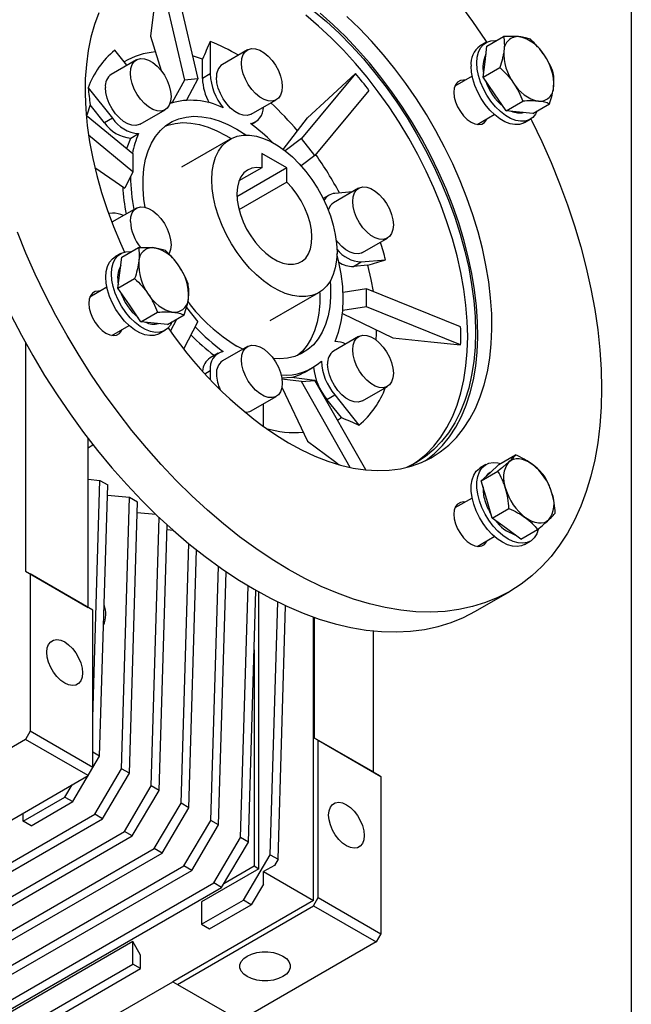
# Model space of a CAD drawing. Header units: millimetres. Extents: x 38 to 1638, y 38 to 1257.
# Tile 11 of 12: x 1500 to 1638, y 921 to 1144. Entities that reach past the tile are written whole.
import ezdxf

# ---------------------------------------------------------------- set-up
doc = ezdxf.new("R2010")
doc.units = ezdxf.units.MM
doc.header["$LTSCALE"] = 6
doc.linetypes.add('SLD-Solid', pattern=[0])
doc.layers.add('TEXT', color=140, linetype='SLD-Solid', lineweight=25)

msp = doc.modelspace()

# ---------------------------------------------------------------- linework, layer by layer
for p, q in [((1531.496, 1155.173), (1537.342, 1130.059)), ((1534.558, 1155.447), (1540.404, 1130.333)), ((1529.699, 1139.926), (1532.078, 1132.202)), ((1543.181, 1138.75), (1543.181, 1131.43)), ((1605.453, 1138.516), (1604.18, 1137.781)), ((1605.698, 1137.687), (1609.457, 1139.857)), ((1524.364, 1133.382), (1521.6, 1136.82)), ((1551.599, 1136.855), (1545.942, 1133.59)), ((1605.269, 1134.196), (1605.698, 1137.687)), ((1526.491, 1134.61), (1520.834, 1131.345)), ((1541.413, 1134.769), (1539.204, 1135.486)), ((1541.413, 1130.41), (1541.413, 1134.769)), ((1604.84, 1130.705), (1605.269, 1134.196)), ((1575.975, 1131.537), (1563.76, 1116.85)), ((1604.84, 1130.705), (1608.598, 1132.875)), ((1537.342, 1130.059), (1534.596, 1124.959)), ((1540.404, 1130.333), (1537.342, 1130.059)), ((1540.404, 1130.333), (1537.8, 1125.497)), ((1543.181, 1131.43), (1541.413, 1130.41)), ((1602.349, 1130.951), (1598.463, 1128.707)), ((1607.429, 1126.912), (1604.84, 1130.705)), ((1515.589, 1128.269), (1521.079, 1121.439)), ((1579.037, 1127.728), (1566.822, 1113.041)), ((1534.226, 1125.23), (1534.335, 1124.875)), ((1552.441, 1122.331), (1558.098, 1125.597)), ((1610.018, 1123.118), (1607.429, 1126.912)), ((1610.018, 1123.118), (1613.777, 1125.288)), ((1519.311, 1120.419), (1516.042, 1124.486)), ((1527.334, 1120.086), (1532.991, 1123.352)), ((1613.037, 1122.816), (1610.018, 1123.118)), ((1616.055, 1122.513), (1613.037, 1122.816)), ((1616.055, 1122.513), (1619.814, 1124.683)), ((1515.143, 1122.117), (1525.664, 1113.443)), ((1521.079, 1121.439), (1519.311, 1120.419)), ((1552.505, 1120.058), (1553.441, 1120.599)), ((1559.69, 1114.383), (1565.17, 1121.49)), ((1603.463, 1120.047), (1607.349, 1122.29)), ((1614.179, 1120.46), (1615.452, 1121.195)), ((1525.664, 1109.361), (1515.672, 1117.598)), ((1525.237, 1116.943), (1527.005, 1117.963)), ((1547.677, 1116.702), (1536.717, 1110.374)), ((1563.76, 1116.85), (1560.118, 1114.057)), ((1566.822, 1113.041), (1563.76, 1116.85)), ((1525.664, 1113.443), (1525.664, 1109.361)), ((1560.505, 1110.241), (1554.848, 1113.506)), ((1554.848, 1113.506), (1554.848, 1110.252)), ((1566.822, 1113.041), (1563.717, 1110.66)), ((1517.082, 1110.319), (1523.924, 1105.612)), ((1525.664, 1109.361), (1523.924, 1105.612)), ((1560.505, 1110.241), (1549.205, 1103.717)), ((1554.848, 1110.252), (1549.677, 1107.266)), ((1560.505, 1106.986), (1560.505, 1110.241)), ((1560.505, 1106.986), (1549.676, 1100.734)), ((1576.706, 1105.622), (1571.049, 1102.356)), ((1570.049, 1104.089), (1568.676, 1103.296)), ((1575.342, 1104.835), (1571.293, 1104.473)), ((1526.491, 1101.132), (1520.949, 1097.932)), ((1521.079, 1099.983), (1520.212, 1099.905)), ((1577.548, 1091.098), (1583.205, 1094.363)), ((1523.198, 1090.045), (1526.957, 1092.215)), ((1522.953, 1090.874), (1521.68, 1090.139)), ((1522.769, 1086.554), (1523.198, 1090.045)), ((1577.304, 1088.982), (1582.794, 1089.472)), ((1575.536, 1087.961), (1577.304, 1088.982)), ((1578.806, 1088.253), (1575.536, 1087.961)), ((1522.34, 1083.063), (1522.769, 1086.554)), ((1522.34, 1083.063), (1526.098, 1085.233)), ((1519.849, 1083.309), (1515.963, 1081.065)), ((1524.929, 1079.27), (1522.34, 1083.063)), ((1578.5, 1082.941), (1573.191, 1082.12)), ((1599.746, 1074.353), (1578.5, 1082.941)), ((1578.5, 1078.858), (1578.5, 1082.941)), ((1556.716, 1075.732), (1567.676, 1082.06)), ((1527.518, 1075.476), (1524.929, 1079.27)), ((1537.807, 1078.683), (1540.404, 1075.452)), ((1578.5, 1078.858), (1573.117, 1078.026)), ((1599.746, 1070.271), (1578.5, 1078.858)), ((1527.518, 1075.476), (1531.277, 1077.646)), ((1533.555, 1074.872), (1537.314, 1077.041)), ((1534.209, 1073.36), (1535.655, 1076.084)), ((1573.049, 1077.349), (1584.436, 1071.833)), ((1520.963, 1072.405), (1524.849, 1074.649)), ((1530.537, 1075.174), (1527.518, 1075.476)), ((1533.555, 1074.872), (1530.537, 1075.174)), ((1537.185, 1069.39), (1540.404, 1075.452)), ((1531.679, 1072.818), (1532.952, 1073.553)), ((1576.706, 1072.144), (1571.049, 1068.878)), ((1501.462, 1070.72), (1501.462, 1019.153)), ((1551.599, 1069.899), (1545.942, 1066.633)), ((1550.511, 1069.271), (1549.191, 1069.986)), ((1544.942, 1068.365), (1543.174, 1067.345)), ((1564.417, 1064.025), (1566.185, 1065.045)), ((1541.947, 1063.761), (1543.181, 1064.474)), ((1543.181, 1064.474), (1543.181, 1062.43)), ((1561.517, 1062.929), (1559.351, 1062.735)), ((1566.822, 1062.242), (1561.517, 1062.929)), ((1559.372, 1060.722), (1565.17, 1048.503)), ((1563.76, 1061.969), (1559.381, 1062.535)), ((1563.76, 1061.969), (1566.822, 1062.242)), ((1574.8, 1042.595), (1563.76, 1061.969)), ((1578.334, 1042.04), (1566.822, 1062.242)), ((1577.548, 1057.62), (1583.205, 1060.885)), ((1552.441, 1055.375), (1558.098, 1058.64)), ((1569.526, 1057.953), (1571.293, 1058.973)), ((1571.293, 1058.973), (1576.783, 1052.144)), ((1555.202, 1051.812), (1555.202, 1056.968)), ((1572.795, 1053.885), (1569.526, 1057.953)), ((1571.939, 1053.262), (1572.795, 1053.885)), ((1515.604, 1010.989), (1515.604, 1049.12)), ((1608.383, 1043.243), (1612.141, 1045.413)), ((1605.453, 1043.248), (1604.18, 1042.513)), ((1606.392, 1041.402), (1608.383, 1043.243)), ((1604.401, 1039.562), (1608.16, 1041.731)), ((1604.401, 1039.562), (1606.392, 1041.402)), ((1606.617, 1041.61), (1606.453, 1041.516)), ((1515.604, 1039.908), (1518.255, 1039.671)), ((1516.664, 986.141), (1518.255, 1039.671)), ((1518.203, 977.408), (1520.023, 1038.65)), ((1518.255, 1039.671), (1520.023, 1038.65)), ((1605.649, 1035.356), (1604.401, 1039.562)), ((1524.973, 1035.793), (1519.952, 1036.242)), ((1523.153, 974.551), (1524.973, 1035.793)), ((1524.921, 973.53), (1526.741, 1034.772)), ((1526.741, 1034.772), (1524.973, 1035.793)), ((1602.349, 1035.683), (1598.463, 1033.439)), ((1606.896, 1031.15), (1605.649, 1035.356)), ((1530.915, 1031.984), (1526.669, 1032.364)), ((1606.896, 1031.15), (1610.654, 1033.32)), ((1529.87, 970.673), (1531.671, 1031.265)), ((1531.638, 969.652), (1533.421, 1029.642)), ((1610.133, 1028.786), (1606.896, 1031.15)), ((1534.853, 1028.355), (1533.387, 1028.486)), ((1613.371, 1026.421), (1610.133, 1028.786)), ((1613.371, 1026.421), (1617.13, 1028.591)), ((1536.588, 966.795), (1538.329, 1025.385)), ((1603.463, 1024.779), (1607.349, 1027.022)), ((1614.179, 1025.192), (1615.452, 1025.927)), ((1538.356, 965.774), (1540.085, 1023.966)), ((1501.462, 1019.153), (1502.522, 1018.541)), ((1501.462, 1019.153), (1515.604, 1010.989)), ((1502.522, 1018.541), (1502.522, 983.021)), ((1516.664, 1010.377), (1502.522, 1018.541)), ((1543.305, 962.917), (1545.01, 1020.266)), ((1545.073, 961.896), (1546.772, 1019.041)), ((1550.023, 959.039), (1551.712, 1015.878)), ((1551.791, 958.018), (1553.48, 1014.844)), ((1554.141, 951.999), (1554.141, 1014.47)), ((1603.076, 1010.122), (1610.855, 1014.613)), ((1556.74, 955.161), (1558.436, 1012.216)), ((1516.664, 1010.377), (1515.604, 1010.989)), ((1516.664, 974.857), (1516.664, 1010.377)), ((1558.508, 954.141), (1560.209, 1011.374)), ((1566.516, 944.854), (1566.516, 1008.805)), ((1566.586, 1008.78), (1566.586, 981.558)), ((1566.728, 981.476), (1566.728, 1008.73)), ((1579.951, 1005.687), (1579.951, 973.843)), ((1553.08, 1001.417), (1553.08, 952.611)), ((1502.522, 983.021), (1501.462, 981.184)), ((1516.664, 974.857), (1502.522, 983.021)), ((1501.462, 981.184), (1470.703, 963.427)), ((1515.604, 973.02), (1501.462, 981.184)), ((1566.586, 981.558), (1567.576, 980.986)), ((1566.586, 981.558), (1566.728, 981.476)), ((1579.951, 973.843), (1566.728, 981.476)), ((1567.576, 945.466), (1567.576, 980.986)), ((1567.576, 980.986), (1581.725, 972.818)), ((1518.203, 977.408), (1516.664, 978.296)), ((1512.137, 967.141), (1518.203, 977.408)), ((1515.604, 973.02), (1516.664, 974.857)), ((1517.086, 964.284), (1523.153, 974.551)), ((1524.921, 973.53), (1523.153, 974.551)), ((1579.951, 973.843), (1581.379, 973.018)), ((1484.845, 955.263), (1515.604, 973.02)), ((1518.854, 963.263), (1524.921, 973.53)), ((1581.379, 973.018), (1581.725, 972.818)), ((1581.725, 972.818), (1581.725, 937.298)), ((1510.369, 968.162), (1512.016, 970.949)), ((1523.804, 960.406), (1529.87, 970.673)), ((1525.572, 959.385), (1531.638, 969.652)), ((1531.638, 969.652), (1529.87, 970.673)), ((1500.931, 962.713), (1510.369, 968.162)), ((1502.699, 961.693), (1512.137, 967.141)), ((1510.369, 968.162), (1512.137, 967.141)), ((1530.521, 956.528), (1536.588, 966.795)), ((1532.289, 955.507), (1538.356, 965.774)), ((1538.356, 965.774), (1536.588, 966.795)), ((1478.304, 941.895), (1517.086, 964.284)), ((1480.072, 940.875), (1518.854, 963.263)), ((1500.931, 962.713), (1500.931, 964.55)), ((1502.699, 961.693), (1500.931, 962.713)), ((1518.854, 963.263), (1517.086, 964.284)), ((1537.239, 952.65), (1543.305, 962.917)), ((1545.073, 961.896), (1543.305, 962.917)), ((1485.021, 938.017), (1523.804, 960.406)), ((1525.572, 959.385), (1523.804, 960.406)), ((1539.007, 951.629), (1545.073, 961.896)), ((1486.789, 936.997), (1525.572, 959.385)), ((1543.956, 948.772), (1550.023, 959.039)), ((1551.791, 958.018), (1550.023, 959.039)), ((1430.329, 898.688), (1530.521, 956.528)), ((1532.289, 955.507), (1530.521, 956.528)), ((1545.724, 947.751), (1551.791, 958.018)), ((1432.097, 897.668), (1532.289, 955.507)), ((1550.674, 944.894), (1556.74, 955.161)), ((1556.74, 955.161), (1558.508, 954.141)), ((1558.508, 954.141), (1557.677, 952.733)), ((1437.047, 894.81), (1537.239, 952.65)), ((1438.815, 893.79), (1539.007, 951.629)), ((1539.007, 951.629), (1537.239, 952.65)), ((1554.141, 951.999), (1541.236, 944.549)), ((1546.274, 948.682), (1553.08, 952.611)), ((1553.08, 952.611), (1554.141, 951.999)), ((1557.677, 952.733), (1555.231, 951.37)), ((1555.187, 948.521), (1555.231, 951.37)), ((1555.231, 951.37), (1566.516, 944.854)), ((1443.764, 890.932), (1543.956, 948.772)), ((1445.532, 889.912), (1545.724, 947.751)), ((1545.724, 947.751), (1543.956, 948.772)), ((1555.187, 948.521), (1552.442, 943.873)), ((1566.516, 944.854), (1534.696, 926.485)), ((1541.236, 939.446), (1550.674, 944.894)), ((1552.442, 943.873), (1550.674, 944.894)), ((1566.516, 943.629), (1567.576, 945.466)), ((1567.576, 945.466), (1581.725, 937.298)), ((1535.756, 925.872), (1566.516, 943.629)), ((1541.236, 944.549), (1541.236, 939.446)), ((1543.004, 938.425), (1552.442, 943.873)), ((1566.516, 943.629), (1580.665, 935.461)), ((1541.236, 939.446), (1543.004, 938.425)), ((1581.725, 937.298), (1580.665, 935.461)), ((1525.68, 935.569), (1475.476, 906.586)), ((1527.448, 932.507), (1525.68, 935.569)), ((1525.68, 930.465), (1525.68, 935.569)), ((1580.665, 935.461), (1549.906, 917.704)), ((1527.448, 929.445), (1527.448, 932.507)), ((1475.476, 901.483), (1525.68, 930.465)), ((1477.243, 900.462), (1527.448, 929.445)), ((1527.448, 929.445), (1525.68, 930.465)), ((1478.834, 894.237), (1534.696, 926.485)), ((1534.696, 926.485), (1535.756, 925.872)), ((1535.756, 925.872), (1549.906, 917.704))]:
    msp.add_line(p, q)
at = {"flags": 128}
for points in [[(1531.496, 1155.173), (1530.489, 1146.635), (1529.699, 1139.926)], [(1599.37, 1147.466), (1602.421, 1143.283), (1605.358, 1138.986), (1605.611, 1138.602)], [(1518.048, 1145.246), (1517.055, 1142.579), (1516.246, 1139.738), (1515.624, 1136.735), (1515.192, 1133.584), (1514.951, 1130.297), (1514.903, 1126.888), (1515.047, 1123.371), (1515.384, 1119.761), (1515.911, 1116.074), (1516.627, 1112.324), (1517.529, 1108.528), (1518.612, 1104.701), (1519.873, 1100.859), (1521.305, 1097.019), (1522.903, 1093.197), (1523.798, 1091.219)], [(1566.54, 1145.719), (1569.435, 1143.268), (1572.28, 1140.629), (1575.063, 1137.813), (1577.771, 1134.833), (1580.392, 1131.701), (1582.917, 1128.431), (1585.334, 1125.036), (1587.632, 1121.531), (1589.802, 1117.932), (1591.834, 1114.253), (1593.72, 1110.511), (1595.452, 1106.72), (1597.022, 1102.899), (1598.423, 1099.062), (1599.65, 1095.227), (1600.697, 1091.409), (1601.56, 1087.626), (1602.235, 1083.892), (1602.72, 1080.226), (1603.011, 1076.641), (1603.108, 1073.153), (1603.011, 1069.778), (1602.72, 1066.53), (1602.235, 1063.422), (1601.56, 1060.469), (1600.697, 1057.682), (1599.65, 1055.073), (1598.423, 1052.655), (1597.022, 1050.436), (1595.452, 1048.427), (1593.72, 1046.636), (1591.834, 1045.071), (1589.802, 1043.738), (1587.632, 1042.644), (1587.505, 1042.589)], [(1591.726, 1044.073), (1591.966, 1044.242), (1593.875, 1045.777), (1595.632, 1047.537), (1597.23, 1049.514), (1598.663, 1051.701), (1599.923, 1054.087), (1601.006, 1056.663), (1601.908, 1059.419), (1602.624, 1062.342), (1603.151, 1065.421), (1603.488, 1068.642), (1603.633, 1071.991), (1603.584, 1075.456), (1603.344, 1079.021), (1602.911, 1082.672), (1602.289, 1086.392), (1601.48, 1090.167), (1600.487, 1093.981), (1599.315, 1097.817), (1597.968, 1101.66), (1596.452, 1105.493), (1594.773, 1109.301), (1592.939, 1113.067), (1590.956, 1116.776), (1588.835, 1120.411), (1586.582, 1123.959), (1584.208, 1127.403), (1581.723, 1130.73), (1579.138, 1133.926), (1576.462, 1136.976), (1573.707, 1139.869), (1570.885, 1142.592), (1568.008, 1145.134)], [(1560.859, 1048.142), (1563.834, 1046.536), (1566.796, 1045.159), (1569.734, 1044.018), (1572.635, 1043.116), (1575.486, 1042.458), (1578.275, 1042.046), (1580.992, 1041.883), (1583.624, 1041.968), (1586.161, 1042.302), (1588.592, 1042.883), (1590.906, 1043.709), (1593.094, 1044.776), (1595.148, 1046.079), (1597.057, 1047.614), (1598.814, 1049.374), (1600.412, 1051.351), (1601.845, 1053.538), (1603.105, 1055.924), (1604.188, 1058.5), (1605.09, 1061.256), (1605.806, 1064.179), (1606.333, 1067.258), (1606.67, 1070.478), (1606.815, 1073.828), (1606.766, 1077.293), (1606.526, 1080.858), (1606.093, 1084.509), (1605.471, 1088.229), (1604.662, 1092.004), (1603.669, 1095.818), (1602.497, 1099.654), (1601.15, 1103.497), (1599.634, 1107.33), (1597.955, 1111.138), (1596.121, 1114.904), (1594.138, 1118.613), (1592.017, 1122.248), (1589.764, 1125.796), (1587.39, 1129.24), (1584.905, 1132.567), (1582.32, 1135.763), (1579.644, 1138.813), (1576.889, 1141.706), (1574.067, 1144.429)], [(1588.903, 1043.248), (1590.066, 1044.05), (1591.952, 1045.615), (1593.684, 1047.406), (1595.254, 1049.415), (1596.655, 1051.634), (1597.882, 1054.053), (1598.929, 1056.661), (1599.792, 1059.448), (1600.468, 1062.402), (1600.952, 1065.51), (1601.243, 1068.758), (1601.341, 1072.133), (1601.243, 1075.62), (1600.952, 1079.205), (1600.468, 1082.872), (1599.792, 1086.605), (1598.929, 1090.388), (1597.882, 1094.206), (1596.655, 1098.041), (1595.254, 1101.878), (1593.684, 1105.7), (1591.952, 1109.49), (1590.066, 1113.233), (1588.034, 1116.911), (1585.864, 1120.511), (1583.566, 1124.016), (1581.149, 1127.41), (1578.625, 1130.681), (1576.003, 1133.813), (1573.295, 1136.793), (1570.512, 1139.608), (1567.667, 1142.247), (1564.772, 1144.698)], [(1603.381, 1133.937), (1603.478, 1135.226), (1603.765, 1136.367), (1604.234, 1137.332), (1604.872, 1138.092), (1605.663, 1138.627), (1606.585, 1138.924), (1607.612, 1138.973), (1607.88, 1138.946)], [(1550.252, 1133.879), (1550.352, 1134.925), (1550.649, 1135.809), (1551.13, 1136.492), (1551.773, 1136.946), (1552.55, 1137.149), (1553.428, 1137.094), (1554.368, 1136.782), (1555.329, 1136.227), (1556.269, 1135.454), (1557.146, 1134.496), (1557.924, 1133.395), (1558.567, 1132.199), (1559.047, 1130.961), (1559.344, 1129.734), (1559.444, 1128.573), (1559.344, 1127.527), (1559.047, 1126.643), (1558.567, 1125.96), (1557.924, 1125.506), (1557.146, 1125.303), (1556.269, 1125.358), (1555.329, 1125.67), (1554.368, 1126.225), (1553.428, 1126.998), (1552.55, 1127.956), (1551.773, 1129.057), (1551.13, 1130.253), (1550.649, 1131.491), (1550.352, 1132.718), (1550.252, 1133.879)], [(1525.145, 1131.634), (1525.245, 1132.68), (1525.542, 1133.564), (1526.023, 1134.247), (1526.666, 1134.701), (1527.443, 1134.904), (1528.321, 1134.849), (1529.261, 1134.537), (1530.221, 1133.982), (1531.161, 1133.209), (1532.039, 1132.251), (1532.816, 1131.15), (1533.459, 1129.954), (1533.94, 1128.716), (1534.237, 1127.489), (1534.337, 1126.328), (1534.237, 1125.282), (1533.94, 1124.398), (1533.459, 1123.715), (1532.816, 1123.261), (1532.039, 1123.058), (1531.161, 1123.113), (1530.221, 1123.425), (1529.261, 1123.98), (1528.321, 1124.753), (1527.443, 1125.711), (1526.666, 1126.812), (1526.023, 1128.008), (1525.542, 1129.246), (1525.245, 1130.473), (1525.145, 1131.634)], [(1617.038, 1123.081), (1616.671, 1122.379), (1616.033, 1121.619), (1615.242, 1121.083), (1614.32, 1120.787), (1613.293, 1120.738), (1612.188, 1120.938), (1611.036, 1121.381), (1609.869, 1122.055), (1608.717, 1122.942), (1607.612, 1124.017), (1606.585, 1125.252), (1605.663, 1126.612), (1604.872, 1128.061), (1604.234, 1129.559), (1603.765, 1131.065), (1603.478, 1132.538), (1603.381, 1133.937)], [(1575.975, 1131.537), (1569.924, 1125.911), (1565.17, 1121.49)], [(1614.179, 1120.46), (1613.969, 1120.348), (1613.047, 1120.052), (1612.02, 1120.003), (1610.916, 1120.203), (1609.764, 1120.646), (1608.596, 1121.32), (1607.444, 1122.207), (1606.339, 1123.282), (1605.312, 1124.517), (1604.391, 1125.878), (1603.6, 1127.326), (1602.961, 1128.824), (1602.492, 1130.33), (1602.205, 1131.803), (1602.109, 1133.202)], [(1552.441, 1122.331), (1552.267, 1122.241), (1551.489, 1122.037), (1550.612, 1122.093), (1549.672, 1122.405), (1548.711, 1122.959), (1547.771, 1123.732), (1546.893, 1124.691), (1546.116, 1125.791), (1545.473, 1126.987), (1544.993, 1128.225), (1544.696, 1129.452), (1544.595, 1130.614)], [(1600.755, 1130.03), (1600.421, 1130.059), (1599.684, 1129.949), (1599.068, 1129.594), (1598.605, 1129.01), (1598.317, 1128.227), (1598.22, 1127.283)], [(1527.334, 1120.086), (1527.16, 1119.996), (1526.382, 1119.792), (1525.504, 1119.848), (1524.565, 1120.16), (1523.604, 1120.714), (1522.664, 1121.488), (1521.786, 1122.446), (1521.009, 1123.547), (1520.366, 1124.742), (1519.885, 1125.981), (1519.588, 1127.207), (1519.488, 1128.369)], [(1598.22, 1127.283), (1598.317, 1126.228), (1598.605, 1125.113), (1599.068, 1123.994), (1599.684, 1122.927), (1600.421, 1121.966), (1601.243, 1121.16), (1602.109, 1120.547), (1602.974, 1120.16), (1603.796, 1120.018), (1604.533, 1120.127), (1605.149, 1120.483), (1605.613, 1121.067), (1605.754, 1121.37)], [(1516.042, 1124.486), (1515.283, 1122.134), (1515.254, 1122.026)], [(1612.613, 1122.571), (1611.615, 1122.791), (1611.049, 1123.015)], [(1614.001, 1122.719), (1613.536, 1122.599), (1612.613, 1122.571)], [(1615.606, 1121.289), (1615.811, 1120.881), (1618.065, 1116.188), (1620.162, 1111.455), (1622.096, 1106.693), (1623.862, 1101.916), (1625.456, 1097.138), (1626.873, 1092.371), (1628.109, 1087.627), (1629.16, 1082.922), (1630.024, 1078.266), (1630.699, 1073.673), (1631.182, 1069.156), (1631.472, 1064.726), (1631.569, 1060.397), (1631.472, 1056.18), (1631.182, 1052.086), (1630.699, 1048.126), (1630.024, 1044.312), (1629.16, 1040.654), (1628.109, 1037.162), (1626.873, 1033.846), (1625.456, 1030.715), (1623.862, 1027.776), (1622.096, 1025.039), (1620.162, 1022.511), (1618.065, 1020.198), (1615.811, 1018.108), (1613.407, 1016.245), (1610.859, 1014.615), (1608.173, 1013.223), (1605.358, 1012.071), (1602.421, 1011.164), (1599.37, 1010.504), (1596.214, 1010.093), (1592.961, 1009.931), (1589.619, 1010.02), (1586.199, 1010.358), (1582.709, 1010.946), (1579.16, 1011.781), (1575.56, 1012.861), (1571.92, 1014.183), (1568.25, 1015.744), (1564.559, 1017.539), (1560.859, 1019.563), (1557.158, 1021.812), (1553.467, 1024.278), (1549.797, 1026.954), (1546.157, 1029.835), (1542.557, 1032.911), (1539.008, 1036.174), (1535.518, 1039.616), (1532.098, 1043.226), (1528.757, 1046.995), (1525.503, 1050.913), (1522.347, 1054.969), (1519.296, 1059.152), (1516.359, 1063.449), (1513.544, 1067.851), (1510.859, 1072.344), (1508.31, 1076.916), (1505.906, 1081.554), (1503.653, 1086.247), (1501.556, 1090.98), (1499.621, 1095.742)], [(1528.446, 1101.343), (1528.194, 1103.117), (1528.002, 1105.549), (1528.002, 1107.88), (1528.194, 1110.09), (1528.576, 1112.158), (1529.145, 1114.067), (1529.895, 1115.798), (1530.82, 1117.336), (1531.912, 1118.667), (1533.16, 1119.779), (1534.553, 1120.662), (1536.078, 1121.308), (1537.723, 1121.71), (1539.471, 1121.867), (1541.307, 1121.775), (1543.215, 1121.436), (1545.177, 1120.853), (1547.175, 1120.032), (1549.191, 1118.978), (1551.208, 1117.703), (1551.302, 1117.638)], [(1533.006, 1119.661), (1533.603, 1119.879), (1535.248, 1120.282), (1536.996, 1120.438), (1538.832, 1120.346), (1540.74, 1120.008), (1542.702, 1119.425), (1544.7, 1118.603), (1546.717, 1117.55), (1547.885, 1116.838)], [(1524.344, 1114.531), (1524.435, 1114.83), (1525.237, 1116.943)], [(1543.535, 1107.545), (1543.63, 1109.385), (1543.916, 1111.091), (1544.387, 1112.638), (1545.039, 1114.006), (1545.861, 1115.176), (1546.843, 1116.132), (1547.972, 1116.862), (1549.232, 1117.355), (1550.606, 1117.606), (1552.075, 1117.609), (1553.621, 1117.367), (1555.221, 1116.881), (1556.854, 1116.158), (1558.499, 1115.209), (1560.132, 1114.046), (1561.733, 1112.684), (1563.278, 1111.142), (1564.748, 1109.441), (1566.122, 1107.605), (1567.382, 1105.657), (1568.51, 1103.624), (1569.492, 1101.534), (1570.315, 1099.414), (1570.966, 1097.294), (1571.438, 1095.203), (1571.723, 1093.168), (1571.819, 1091.217), (1571.723, 1089.376), (1571.438, 1087.67), (1570.966, 1086.123), (1570.315, 1084.756), (1569.492, 1083.586), (1568.51, 1082.629), (1567.382, 1081.899), (1566.122, 1081.406), (1564.748, 1081.156), (1563.278, 1081.152), (1561.733, 1081.394), (1560.132, 1081.88), (1558.499, 1082.603), (1556.854, 1083.552), (1555.221, 1084.716), (1553.621, 1086.077), (1552.075, 1087.619), (1550.606, 1089.32), (1549.232, 1091.157), (1547.972, 1093.105), (1546.843, 1095.137), (1545.861, 1097.228), (1545.039, 1099.347), (1544.387, 1101.467), (1543.916, 1103.558), (1543.63, 1105.594), (1543.535, 1107.545)], [(1554.848, 1110.252), (1553.674, 1110.331), (1552.591, 1110.16), (1551.624, 1109.742), (1550.796, 1109.087), (1550.126, 1108.21), (1549.628, 1107.13), (1549.315, 1105.874), (1549.193, 1104.468), (1549.265, 1102.946), (1549.53, 1101.343), (1549.981, 1099.694), (1550.609, 1098.039), (1551.398, 1096.414), (1552.331, 1094.857), (1553.387, 1093.403), (1554.54, 1092.087), (1555.766, 1090.937), (1557.035, 1089.981), (1558.319, 1089.24), (1559.588, 1088.731), (1560.813, 1088.465), (1561.967, 1088.45), (1563.022, 1088.685), (1563.955, 1089.165), (1564.744, 1089.878), (1565.372, 1090.809), (1565.823, 1091.937), (1566.088, 1093.235), (1566.16, 1094.673), (1566.038, 1096.219), (1565.725, 1097.838), (1565.228, 1099.492), (1564.557, 1101.143), (1563.729, 1102.754), (1562.763, 1104.288), (1561.68, 1105.709), (1560.505, 1106.986)], [(1575.359, 1102.646), (1575.46, 1103.692), (1575.757, 1104.575), (1576.237, 1105.259), (1576.88, 1105.712), (1577.657, 1105.916), (1578.535, 1105.86), (1579.475, 1105.549), (1580.436, 1104.994), (1581.376, 1104.221), (1582.254, 1103.263), (1583.031, 1102.162), (1583.674, 1100.966), (1584.154, 1099.728), (1584.451, 1098.501), (1584.552, 1097.339), (1584.451, 1096.294), (1584.154, 1095.41), (1583.674, 1094.726), (1583.031, 1094.273), (1582.254, 1094.07), (1581.376, 1094.125), (1580.436, 1094.437), (1579.475, 1094.992), (1578.535, 1095.765), (1577.657, 1096.723), (1576.88, 1097.824), (1576.237, 1099.02), (1575.757, 1100.258), (1575.46, 1101.485), (1575.359, 1102.646)], [(1525.145, 1098.156), (1525.245, 1099.202), (1525.542, 1100.085), (1526.023, 1100.769), (1526.666, 1101.222), (1527.443, 1101.426), (1528.321, 1101.37), (1529.261, 1101.059), (1530.221, 1100.504), (1531.161, 1099.731), (1532.039, 1098.773), (1532.816, 1097.672), (1533.459, 1096.476), (1533.94, 1095.238), (1534.237, 1094.011), (1534.337, 1092.849), (1534.237, 1091.804), (1533.94, 1090.92), (1533.85, 1090.752)], [(1577.548, 1091.098), (1577.374, 1091.007), (1576.597, 1090.804), (1575.719, 1090.859), (1574.779, 1091.171), (1573.818, 1091.726), (1572.878, 1092.499), (1572.001, 1093.457), (1571.636, 1093.938)], [(1531.679, 1072.818), (1531.469, 1072.707), (1530.547, 1072.41), (1529.52, 1072.361), (1528.416, 1072.561), (1527.264, 1073.004), (1526.096, 1073.678), (1524.944, 1074.565), (1523.839, 1075.641), (1522.812, 1076.876), (1521.891, 1078.236), (1521.1, 1079.685), (1520.461, 1081.182), (1519.992, 1082.688), (1519.705, 1084.161), (1519.609, 1085.561), (1519.705, 1086.849), (1519.992, 1087.991), (1520.461, 1088.955), (1521.1, 1089.715), (1521.68, 1090.139)], [(1534.538, 1075.439), (1534.171, 1074.737), (1533.533, 1073.977), (1532.742, 1073.441), (1531.82, 1073.145), (1530.793, 1073.096), (1529.688, 1073.296), (1528.536, 1073.739), (1527.369, 1074.413), (1526.217, 1075.3), (1525.112, 1076.376), (1524.085, 1077.61), (1523.163, 1078.971), (1522.372, 1080.419), (1521.734, 1081.917), (1521.265, 1083.423), (1520.978, 1084.896), (1520.881, 1086.295), (1520.978, 1087.584), (1521.265, 1088.726), (1521.734, 1089.69), (1522.372, 1090.45), (1523.163, 1090.986), (1524.085, 1091.282), (1525.112, 1091.331), (1525.38, 1091.304)], [(1571.378, 1071.001), (1572.18, 1073.114), (1572.759, 1075.434), (1573.109, 1077.94), (1573.226, 1080.607), (1573.109, 1083.409), (1572.759, 1086.319), (1572.18, 1089.308), (1571.814, 1090.795)], [(1580.065, 1082.309), (1579.564, 1085.025), (1578.806, 1088.253)], [(1570.3, 1084.73), (1570.381, 1083.415), (1570.381, 1081.084), (1570.189, 1078.874), (1569.807, 1076.806), (1569.238, 1074.898), (1568.488, 1073.167), (1567.563, 1071.629), (1566.471, 1070.298), (1565.223, 1069.186), (1563.83, 1068.303), (1562.305, 1067.657), (1560.66, 1067.254), (1558.912, 1067.098), (1557.444, 1067.152)], [(1518.255, 1082.388), (1517.921, 1082.417), (1517.184, 1082.308), (1516.568, 1081.952), (1516.105, 1081.368), (1515.817, 1080.585), (1515.72, 1079.642)], [(1567.898, 1082.172), (1567.906, 1081.987), (1567.906, 1079.656), (1567.714, 1077.446), (1567.332, 1075.377), (1566.763, 1073.469), (1566.013, 1071.738), (1565.088, 1070.2), (1563.996, 1068.869), (1562.902, 1067.875)], [(1515.72, 1079.642), (1515.817, 1078.586), (1516.105, 1077.471), (1516.568, 1076.352), (1517.184, 1075.285), (1517.921, 1074.325), (1518.743, 1073.518), (1519.609, 1072.906), (1520.474, 1072.519), (1521.296, 1072.376), (1522.033, 1072.486), (1522.649, 1072.841), (1523.113, 1073.425), (1523.254, 1073.728)], [(1498.128, 1077.064), (1500.532, 1072.425), (1503.08, 1067.853), (1505.766, 1063.361), (1508.581, 1058.959), (1511.518, 1054.661), (1514.569, 1050.479), (1517.725, 1046.423), (1520.979, 1042.505), (1524.32, 1038.736), (1527.74, 1035.125), (1531.23, 1031.684), (1534.779, 1028.421), (1538.379, 1025.345), (1542.019, 1022.464), (1545.689, 1019.787), (1549.38, 1017.321), (1553.08, 1015.073), (1556.781, 1013.049), (1560.472, 1011.254), (1564.142, 1009.693), (1567.782, 1008.37), (1571.382, 1007.29), (1574.931, 1006.455), (1578.421, 1005.868), (1581.841, 1005.529), (1585.182, 1005.441), (1588.436, 1005.603), (1591.592, 1006.014), (1594.643, 1006.674), (1597.58, 1007.581), (1600.395, 1008.732), (1603.076, 1010.122)], [(1575.359, 1069.168), (1575.46, 1070.213), (1575.757, 1071.097), (1576.237, 1071.781), (1576.88, 1072.234), (1577.657, 1072.438), (1578.535, 1072.382), (1579.475, 1072.07), (1580.436, 1071.516), (1581.376, 1070.742), (1582.254, 1069.784), (1583.031, 1068.683), (1583.674, 1067.488), (1584.154, 1066.249), (1584.451, 1065.023), (1584.552, 1063.861), (1584.451, 1062.816), (1584.154, 1061.932), (1583.674, 1061.248), (1583.031, 1060.795), (1582.254, 1060.591), (1581.376, 1060.647), (1580.436, 1060.959), (1579.475, 1061.513), (1578.535, 1062.287), (1577.657, 1063.245), (1576.88, 1064.346), (1576.237, 1065.541), (1575.757, 1066.78), (1575.46, 1068.006), (1575.359, 1069.168)], [(1580.641, 1071.367), (1580.713, 1072.782), (1580.733, 1073.627)], [(1584.436, 1071.833), (1593.01, 1070.958), (1599.746, 1070.271)], [(1550.252, 1066.923), (1550.352, 1067.968), (1550.649, 1068.852), (1551.13, 1069.536), (1551.773, 1069.989), (1552.55, 1070.193), (1553.428, 1070.137), (1554.368, 1069.825), (1555.329, 1069.271), (1556.269, 1068.497), (1557.146, 1067.539), (1557.924, 1066.438), (1558.567, 1065.243), (1559.047, 1064.004), (1559.344, 1062.778), (1559.444, 1061.616), (1559.344, 1060.571), (1559.047, 1059.687), (1558.567, 1059.003), (1557.924, 1058.55), (1557.146, 1058.346), (1556.269, 1058.402), (1555.329, 1058.714), (1554.368, 1059.269), (1553.428, 1060.042), (1552.55, 1061), (1551.773, 1062.101), (1551.13, 1063.297), (1550.649, 1064.535), (1550.352, 1065.761), (1550.252, 1066.923)], [(1577.548, 1057.62), (1577.374, 1057.529), (1576.597, 1057.326), (1575.719, 1057.381), (1574.779, 1057.693), (1573.818, 1058.248), (1572.878, 1059.021), (1572.001, 1059.979), (1571.223, 1061.08), (1570.58, 1062.276), (1570.1, 1063.514), (1569.803, 1064.741), (1569.702, 1065.902)], [(1564.417, 1064.025), (1563.289, 1063.455), (1561.731, 1062.901)], [(1515.604, 1047.033), (1516.283, 1047.435), (1516.687, 1047.729)], [(1565.17, 1048.503), (1571.221, 1044.039), (1572.338, 1043.215)], [(1617.293, 1028.572), (1616.928, 1027.569), (1616.372, 1026.704), (1615.655, 1026.054), (1614.796, 1025.636), (1613.818, 1025.463), (1612.748, 1025.539), (1611.616, 1025.861), (1610.453, 1026.422), (1609.289, 1027.205), (1608.157, 1028.19), (1607.087, 1029.349), (1606.109, 1030.651), (1605.25, 1032.06), (1604.533, 1033.539), (1603.977, 1035.045), (1603.598, 1036.54), (1603.406, 1037.981), (1603.406, 1039.33), (1603.598, 1040.549), (1603.977, 1041.605), (1604.533, 1042.471), (1605.25, 1043.121), (1606.109, 1043.538), (1607.087, 1043.711), (1608.157, 1043.636), (1608.796, 1043.482)], [(1610.656, 1043.864), (1611.144, 1044.224), (1611.701, 1044.465), (1612.317, 1044.584), (1612.981, 1044.578), (1613.681, 1044.447), (1614.407, 1044.194), (1615.146, 1043.823), (1615.884, 1043.34)], [(1614.179, 1025.192), (1613.523, 1024.902), (1612.545, 1024.728), (1611.476, 1024.804), (1610.344, 1025.127), (1609.18, 1025.687), (1608.016, 1026.47), (1606.884, 1027.455), (1605.814, 1028.614), (1604.837, 1029.916), (1603.977, 1031.325), (1603.26, 1032.804), (1602.704, 1034.311), (1602.325, 1035.805), (1602.133, 1037.246), (1602.133, 1038.595), (1602.325, 1039.814), (1602.704, 1040.871), (1603.26, 1041.736), (1603.977, 1042.386), (1604.18, 1042.513)], [(1600.755, 1034.762), (1600.421, 1034.791), (1599.684, 1034.681), (1599.068, 1034.326), (1598.605, 1033.742), (1598.317, 1032.959), (1598.22, 1032.016)], [(1598.22, 1032.016), (1598.317, 1030.96), (1598.605, 1029.845), (1599.068, 1028.726), (1599.684, 1027.659), (1600.421, 1026.698), (1601.243, 1025.892), (1602.109, 1025.279), (1602.974, 1024.892), (1603.796, 1024.75), (1604.533, 1024.859), (1605.149, 1025.215), (1605.613, 1025.799), (1605.754, 1026.102)], [(1619.625, 1030.723), (1619.137, 1030.363), (1618.58, 1030.122), (1617.965, 1030.003), (1617.301, 1030.009), (1616.6, 1030.14), (1615.874, 1030.393), (1615.136, 1030.764), (1614.397, 1031.247)], [(1510.301, 993.89), (1509.405, 994.523), (1508.555, 995.358), (1507.792, 996.352), (1507.155, 997.455), (1506.676, 998.613), (1506.378, 999.767), (1506.277, 1000.859), (1506.378, 1001.835), (1506.676, 1002.645), (1507.155, 1003.249), (1507.792, 1003.617), (1508.555, 1003.73), (1509.405, 1003.583), (1510.301, 1003.182), (1511.196, 1002.549), (1512.046, 1001.715), (1512.809, 1000.721), (1513.446, 999.617), (1513.926, 998.459), (1514.223, 997.306), (1514.324, 996.214), (1514.223, 995.238), (1513.926, 994.428), (1513.446, 993.824), (1512.809, 993.456), (1512.046, 993.342), (1511.196, 993.49), (1510.301, 993.89)], [(1573.94, 957.152), (1573.045, 957.785), (1572.194, 958.62), (1571.432, 959.614), (1570.794, 960.717), (1570.315, 961.875), (1570.018, 963.028), (1569.917, 964.121), (1570.018, 965.096), (1570.315, 965.906), (1570.794, 966.511), (1571.432, 966.879), (1572.194, 966.992), (1573.045, 966.844), (1573.94, 966.444), (1574.835, 965.811), (1575.686, 964.976), (1576.449, 963.982), (1577.086, 962.879), (1577.565, 961.721), (1577.863, 960.567), (1577.964, 959.475), (1577.863, 958.5), (1577.565, 957.689), (1577.086, 957.085), (1576.449, 956.717), (1575.686, 956.604), (1574.835, 956.751), (1573.94, 957.152)], [(1559.579, 927.632), (1558.583, 927.173), (1557.435, 926.854), (1556.192, 926.69), (1554.918, 926.69), (1553.676, 926.854), (1552.528, 927.173), (1551.532, 927.632), (1550.737, 928.207), (1550.185, 928.87), (1549.901, 929.587), (1549.901, 930.322), (1550.185, 931.039), (1550.737, 931.702), (1551.532, 932.277), (1552.528, 932.736), (1553.676, 933.055), (1554.918, 933.219), (1556.192, 933.219), (1557.435, 933.055), (1558.583, 932.736), (1559.579, 932.277), (1560.373, 931.702), (1560.926, 931.039), (1561.21, 930.322), (1561.21, 929.587), (1560.926, 928.87), (1560.373, 928.207), (1559.579, 927.632)]]:
    msp.add_lwpolyline(points, dxfattribs=at)
for centre, radius, start, end in [((1527.909, 1099.195), 42.402, 59.33057, 68.88845), ((1612.707, 1136.684), 3.174, 85.05187, 180.47463), ((1611.087, 1131.366), 8.688, 30.30111, 77.41192), ((1534.901, 1121.084), 20.605, 130.20645, 159.5922), ((1532.089, 1119.882), 16.564, 94.50925, 120.33366), ((1607.022, 1133.737), 4.942, 125.09773, 186.21445), ((1620.798, 1136.036), 11.282, 176.84046, 216.19357), ((1610.65, 1133.018), 5.892, 151.56326, 194.41782), ((1609.483, 1129.088), 11.282, 356.84046, 36.19357), ((1547.812, 1130.951), 3.234, 125.32586, 185.98632), ((1522.704, 1128.706), 3.234, 125.32586, 185.98632), ((1553.489, 1130.795), 12.082, 181.8282, 209.2737), ((1556.18, 1132.022), 13.012, 182.60622, 219.24676), ((1617.707, 1134.06), 13.013, 198.48051, 230.15296), ((1619.194, 1133.757), 8.688, 210.30111, 257.41192), ((1617.574, 1128.439), 3.174, 265.05187, 0.47463), ((1538.821, 1109.014), 16.473, 63.7639, 106.63401), ((1509.995, 1074.034), 69.169, 40.0817, 47.32933), ((1551.577, 1123.76), 3.606, 281.24465, 2.41138), ((1525.848, 1124.773), 7.854, 213.66636, 265.54312), ((1527.615, 1125.793), 7.854, 213.66636, 265.54312), ((1526.176, 1084.632), 44.138, 45.13721, 53.74231), ((1545.489, 1109.77), 20.218, 156.09378, 169.41577), ((1500.722, 1066.504), 81.126, 27.98246, 35.20141), ((1563.791, 1108.623), 38.636, 180.52562, 191.65175), ((1562.795, 1107.728), 39.417, 182.57056, 191.60256), ((1571.555, 1101.471), 3.013, 94.97499, 152.37975), ((1572.478, 1100.087), 2.682, 122.18932, 167.85754), ((1521.321, 1095.03), 4.959, 62.98409, 92.79595), ((1535.161, 1098.635), 10.028, 182.73655, 219.71015), ((1530.207, 1089.042), 3.174, 85.05187, 180.47463), ((1528.587, 1083.725), 8.688, 30.30111, 77.41192), ((1577.671, 1096.387), 7.414, 217.74778, 267.16073), ((1509.519, 1069.587), 75.925, 15.18334, 18.30816), ((1528.15, 1085.376), 5.892, 151.56326, 194.41782), ((1538.298, 1088.394), 11.282, 176.84046, 216.19357), ((1526.983, 1081.446), 11.282, 356.84046, 36.19357), ((1575.41, 1093.56), 5.6, 235.84529, 271.28651), ((1535.207, 1086.418), 13.013, 198.48051, 230.15296), ((1536.694, 1086.115), 8.688, 210.30111, 257.41192), ((1535.074, 1080.798), 3.174, 265.05187, 0.47463), ((1569.734, 1103.88), 39.634, 217.0059, 238.78056), ((1530.394, 1078.91), 3.989, 242.45241, 286.10486), ((1607.27, 1123.933), 88.871, 214.09576, 238.51841), ((1572.728, 1104.973), 44.963, 222.94271, 233.68908), ((1570.741, 1103.663), 44.601, 224.32701, 233.33779), ((1571.509, 1065.954), 5.048, 63.17189, 91.4943), ((1545.264, 1064.165), 3.806, 123.31789, 177.97879), ((1546.894, 1065.066), 3.76, 102.14458, 189.05812), ((1572.919, 1066.24), 3.234, 125.32586, 185.98632), ((1547.812, 1063.995), 3.234, 125.32586, 185.98632), ((1560.117, 1075.553), 12.117, 265.65077, 312.40875), ((1579.754, 1066.41), 13.272, 184.99694, 219.5856), ((1581.389, 1067.354), 13.121, 183.2676, 219.70057), ((1553.418, 1063.878), 8.826, 181.43429, 205.11824), ((1563.482, 1067.881), 20.605, 310.20645, 339.5922), ((1551.258, 1057.492), 2.426, 263.52873, 299.19952), ((1562.314, 1073.815), 23.349, 253.75366, 274.63857), ((1615.442, 1040.206), 6.024, 142.61486, 203.36622), ((1607.974, 1033.125), 12.919, 16.38564, 52.24783), ((1607.921, 1039.027), 2.89, 120.54398, 148.42118), ((1614.006, 1037.879), 9.208, 177.97938, 197.4963), ((1622.307, 1041.462), 12.919, 196.38564, 232.24783), ((1614.839, 1034.381), 6.024, 322.61486, 23.36622), ((1618.057, 1038.988), 13.405, 196.80891, 211.84045), ((1614.84, 1035.989), 9.034, 215.87429, 251.83874), ((1513.074, 1009.478), 6.51, 337.34396, 19.25118)]:
    msp.add_arc(centre, radius, start, end)
for points in [[(1543.181, 1138.75), (1542.591, 1137.423), (1542.002, 1136.096), (1541.413, 1134.769)], [(1579.037, 1127.728), (1578.06, 1129.047), (1577.037, 1130.32), (1575.975, 1131.537)], [(1515.589, 1128.269), (1515.739, 1127.008), (1515.89, 1125.747), (1516.042, 1124.486)], [(1578.806, 1088.253), (1580.135, 1088.659), (1581.464, 1089.066), (1582.794, 1089.472)], [(1599.801, 1072.29), (1599.801, 1072.97), (1599.783, 1073.659), (1599.746, 1074.353)], [(1599.746, 1070.271), (1599.783, 1070.936), (1599.801, 1071.609), (1599.801, 1072.29)], [(1572.795, 1053.885), (1574.124, 1053.304), (1575.454, 1052.724), (1576.783, 1052.144)]]:
    msp.add_open_spline(points, degree=3)
for points, knots in [([(1612.981, 1139.846), (1612.725, 1139.871), (1612.455, 1139.89), (1611.895, 1139.915), (1611.607, 1139.92), (1610.719, 1139.919), (1610.098, 1139.896), (1609.457, 1139.857)], [0, 0, 0, 0, 0.25, 0.25, 0.5, 0.5, 1, 1, 1, 1]), ([(1609.457, 1139.857), (1609.541, 1139.375), (1609.597, 1138.873), (1609.63, 1137.812), (1609.606, 1137.252), (1609.533, 1136.657)], [0, 0, 0, 0, 0.5, 0.5, 1, 1, 1, 1]), ([(1615.494, 1139.252), (1615.156, 1139.39), (1614.782, 1139.514), (1613.951, 1139.716), (1613.492, 1139.795), (1612.981, 1139.846)], [0, 0, 0, 0, 0.5, 0.5, 1, 1, 1, 1]), ([(1618.588, 1135.75), (1618.369, 1136.072), (1618.136, 1136.388), (1617.653, 1137.002), (1617.402, 1137.299), (1616.623, 1138.171), (1616.07, 1138.722), (1615.494, 1139.252)], [0, 0, 0, 0, 0.25, 0.25, 0.5, 0.5, 1, 1, 1, 1]), ([(1609.533, 1136.657), (1609.496, 1136.361), (1609.448, 1136.057), (1609.329, 1135.441), (1609.259, 1135.129), (1609.02, 1134.181), (1608.822, 1133.533), (1608.598, 1132.875)], [0, 0, 0, 0, 0.25, 0.25, 0.5, 0.5, 1, 1, 1, 1]), ([(1620.672, 1131.665), (1620.403, 1132.375), (1620.103, 1133.073), (1619.417, 1134.438), (1619.029, 1135.104), (1618.588, 1135.75)], [0, 0, 0, 0, 0.5, 0.5, 1, 1, 1, 1]), ([(1608.598, 1132.875), (1609.176, 1132.343), (1609.73, 1131.792), (1610.768, 1130.63), (1611.252, 1130.019), (1611.693, 1129.373)], [0, 0, 0, 0, 0.5, 0.5, 1, 1, 1, 1]), ([(1620.748, 1128.466), (1620.785, 1128.762), (1620.809, 1129.053), (1620.836, 1129.615), (1620.837, 1129.887), (1620.813, 1130.683), (1620.756, 1131.184), (1620.672, 1131.665)], [0, 0, 0, 0, 0.25, 0.25, 0.5, 0.5, 1, 1, 1, 1]), ([(1611.693, 1129.373), (1611.913, 1129.051), (1612.121, 1128.721), (1612.512, 1128.054), (1612.695, 1127.717), (1613.209, 1126.693), (1613.508, 1125.996), (1613.777, 1125.288)], [0, 0, 0, 0, 0.25, 0.25, 0.5, 0.5, 1, 1, 1, 1]), ([(1619.814, 1124.683), (1620.038, 1125.343), (1620.236, 1125.992), (1620.555, 1127.256), (1620.675, 1127.871), (1620.748, 1128.466)], [0, 0, 0, 0, 0.5, 0.5, 1, 1, 1, 1]), ([(1617.301, 1125.277), (1617.045, 1125.303), (1616.776, 1125.322), (1616.215, 1125.346), (1615.927, 1125.352), (1615.039, 1125.351), (1614.418, 1125.327), (1613.777, 1125.288)], [0, 0, 0, 0, 0.25, 0.25, 0.5, 0.5, 1, 1, 1, 1]), ([(1619.814, 1124.683), (1619.476, 1124.821), (1619.102, 1124.946), (1618.271, 1125.148), (1617.812, 1125.226), (1617.301, 1125.277)], [0, 0, 0, 0, 0.5, 0.5, 1, 1, 1, 1]), ([(1526.957, 1092.215), (1527.602, 1092.254), (1528.233, 1092.278), (1529.415, 1092.279), (1529.97, 1092.255), (1530.481, 1092.204)], [0, 0, 0, 0, 0.5, 0.5, 1, 1, 1, 1]), ([(1526.957, 1092.215), (1527.041, 1091.733), (1527.097, 1091.231), (1527.13, 1090.17), (1527.106, 1089.61), (1527.033, 1089.016)], [0, 0, 0, 0, 0.5, 0.5, 1, 1, 1, 1]), ([(1530.481, 1092.204), (1530.736, 1092.179), (1530.982, 1092.146), (1531.449, 1092.067), (1531.668, 1092.022), (1532.291, 1091.87), (1532.658, 1091.747), (1532.994, 1091.61)], [0, 0, 0, 0, 0.25, 0.25, 0.5, 0.5, 1, 1, 1, 1]), ([(1536.088, 1088.108), (1535.869, 1088.43), (1535.636, 1088.747), (1535.153, 1089.36), (1534.902, 1089.658), (1534.123, 1090.529), (1533.57, 1091.08), (1532.994, 1091.61)], [0, 0, 0, 0, 0.25, 0.25, 0.5, 0.5, 1, 1, 1, 1]), ([(1527.033, 1089.016), (1526.996, 1088.719), (1526.948, 1088.415), (1526.829, 1087.8), (1526.759, 1087.487), (1526.52, 1086.539), (1526.322, 1085.891), (1526.098, 1085.233)], [0, 0, 0, 0, 0.25, 0.25, 0.5, 0.5, 1, 1, 1, 1]), ([(1538.172, 1084.023), (1537.903, 1084.733), (1537.603, 1085.431), (1536.917, 1086.796), (1536.529, 1087.462), (1536.088, 1088.108)], [0, 0, 0, 0, 0.5, 0.5, 1, 1, 1, 1]), ([(1526.098, 1085.233), (1526.676, 1084.702), (1527.23, 1084.15), (1528.268, 1082.988), (1528.752, 1082.378), (1529.193, 1081.731)], [0, 0, 0, 0, 0.5, 0.5, 1, 1, 1, 1]), ([(1538.248, 1080.824), (1538.285, 1081.12), (1538.309, 1081.411), (1538.336, 1081.973), (1538.337, 1082.246), (1538.313, 1083.041), (1538.256, 1083.542), (1538.172, 1084.023)], [0, 0, 0, 0, 0.25, 0.25, 0.5, 0.5, 1, 1, 1, 1]), ([(1529.193, 1081.731), (1529.413, 1081.409), (1529.621, 1081.079), (1530.012, 1080.413), (1530.195, 1080.075), (1530.709, 1079.052), (1531.008, 1078.354), (1531.277, 1077.646)], [0, 0, 0, 0, 0.25, 0.25, 0.5, 0.5, 1, 1, 1, 1]), ([(1537.314, 1077.041), (1537.538, 1077.702), (1537.736, 1078.35), (1538.055, 1079.614), (1538.175, 1080.229), (1538.248, 1080.824)], [0, 0, 0, 0, 0.5, 0.5, 1, 1, 1, 1]), ([(1531.277, 1077.646), (1531.922, 1077.686), (1532.553, 1077.709), (1533.735, 1077.71), (1534.29, 1077.687), (1534.801, 1077.636)], [0, 0, 0, 0, 0.5, 0.5, 1, 1, 1, 1]), ([(1534.801, 1077.636), (1535.056, 1077.61), (1535.302, 1077.577), (1535.769, 1077.499), (1535.988, 1077.453), (1536.611, 1077.301), (1536.978, 1077.178), (1537.314, 1077.041)], [0, 0, 0, 0, 0.25, 0.25, 0.5, 0.5, 1, 1, 1, 1]), ([(1612.141, 1045.413), (1611.97, 1045.201), (1611.769, 1044.971), (1611.282, 1044.459), (1610.995, 1044.178), (1610.656, 1043.864)], [0, 0, 0, 0, 0.5, 0.5, 1, 1, 1, 1]), ([(1615.884, 1043.34), (1615.609, 1043.541), (1615.321, 1043.735), (1614.729, 1044.108), (1614.424, 1044.286), (1613.483, 1044.8), (1612.823, 1045.116), (1612.141, 1045.413)], [0, 0, 0, 0, 0.25, 0.25, 0.5, 0.5, 1, 1, 1, 1]), ([(1610.656, 1043.864), (1610.487, 1043.708), (1610.305, 1043.544), (1609.923, 1043.207), (1609.722, 1043.033), (1609.093, 1042.497), (1608.639, 1042.121), (1608.16, 1041.731)], [0, 0, 0, 0, 0.25, 0.25, 0.5, 0.5, 1, 1, 1, 1]), ([(1618.616, 1040.684), (1618.241, 1041.16), (1617.835, 1041.623), (1616.932, 1042.512), (1616.436, 1042.937), (1615.884, 1043.34)], [0, 0, 0, 0, 0.5, 0.5, 1, 1, 1, 1]), ([(1609.912, 1037.817), (1609.807, 1038.174), (1609.688, 1038.526), (1609.43, 1039.214), (1609.29, 1039.548), (1608.845, 1040.523), (1608.514, 1041.139), (1608.16, 1041.731)], [0, 0, 0, 0, 0.25, 0.25, 0.5, 0.5, 1, 1, 1, 1]), ([(1620.369, 1036.77), (1620.263, 1037.126), (1620.145, 1037.478), (1619.886, 1038.166), (1619.747, 1038.5), (1619.302, 1039.476), (1618.971, 1040.091), (1618.616, 1040.684)], [0, 0, 0, 0, 0.25, 0.25, 0.5, 0.5, 1, 1, 1, 1]), ([(1610.654, 1033.32), (1610.605, 1034.094), (1610.526, 1034.868), (1610.285, 1036.372), (1610.124, 1037.105), (1609.912, 1037.817)], [0, 0, 0, 0, 0.5, 0.5, 1, 1, 1, 1]), ([(1621.111, 1032.273), (1621.061, 1033.046), (1620.982, 1033.82), (1620.742, 1035.324), (1620.58, 1036.058), (1620.369, 1036.77)], [0, 0, 0, 0, 0.5, 0.5, 1, 1, 1, 1]), ([(1610.654, 1033.32), (1611.338, 1033.022), (1611.999, 1032.706), (1613.253, 1032.02), (1613.846, 1031.65), (1614.397, 1031.247)], [0, 0, 0, 0, 0.5, 0.5, 1, 1, 1, 1]), ([(1619.625, 1030.723), (1619.794, 1030.88), (1619.952, 1031.03), (1620.242, 1031.313), (1620.374, 1031.448), (1620.739, 1031.831), (1620.94, 1032.061), (1621.111, 1032.273)], [0, 0, 0, 0, 0.25, 0.25, 0.5, 0.5, 1, 1, 1, 1]), ([(1614.397, 1031.247), (1614.672, 1031.046), (1614.936, 1030.838), (1615.436, 1030.412), (1615.673, 1030.195), (1616.349, 1029.528), (1616.755, 1029.065), (1617.13, 1028.591)], [0, 0, 0, 0, 0.25, 0.25, 0.5, 0.5, 1, 1, 1, 1]), ([(1617.13, 1028.591), (1617.609, 1028.981), (1618.065, 1029.358), (1618.903, 1030.072), (1619.286, 1030.41), (1619.625, 1030.723)], [0, 0, 0, 0, 0.5, 0.5, 1, 1, 1, 1])]:
    msp.add_open_spline(points, degree=3, knots=knots)
at = {"layer": 'TEXT'}
msp.add_line((1638.3, 1257.3), (1638.3, 38.1), dxfattribs=at)

doc.saveas('drawing.dxf')
